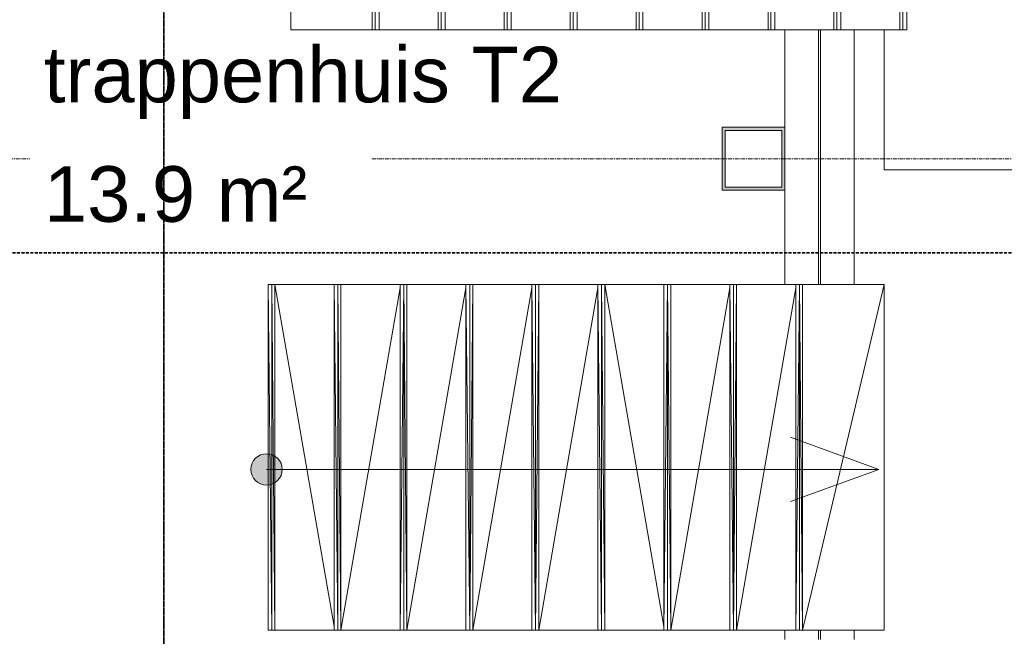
# Model space of a CAD drawing. Header units: millimetres. Extents: x -3388 to 301539, y -5590 to 54660.
# Tile 166 of 216: x 73263 to 76398, y 32680 to 34643. Entities that reach past the tile are written whole.
import ezdxf

# ---------------------------------------------------------------- set-up
doc = ezdxf.new("R2010")
doc.units = ezdxf.units.MM
for name, pattern in [('doorsnede', [23, 10, -1, 0, -1, 10, -1]), ('Long dash', [14.2875, 9.525, -4.7625]), ('stramienlijn', [21, 12, -3, 3, -3])]:
    doc.linetypes.add(name, pattern=pattern)
for name, color, linetype, lineweight in [('A-ANNO-NOTE', 131, 'Continuous', 18), ('A-ANNO-SYMB', 150, 'Continuous', 9), ('A-AREA-IDEN', 2, 'Continuous', 18), ('A-COLS', 52, 'Continuous', 9), ('A-DETL-MBND', 5, 'Continuous', 9), ('G-ANNO-SYMB', 111, 'Continuous', 50), ('S-COLS', 52, 'Continuous', 13), ('S-GRID', 1, 'Continuous', 9)]:
    doc.layers.add(name, color=color, linetype=linetype, lineweight=lineweight)
doc.styles.add('Arial', font='arial.ttf', dxfattribs={"height": 177.035928})

# ---------------------------------------------------------------- blocks, each defined once
blk = doc.blocks.new('IFCP_Rhq_11712 - IFCP_Rhq_11712-278412-4e verdieping - bouwdeel 3_ 4_ 5')
at = {"layer": 'A-COLS', "color": 253}
for p, q in [((14762, 19308), (14762, 19048)), ((15862, 19308), (14762, 19308)), ((14762, 19308), (15862, 19048)), ((15862, 19308), (15862, 19048)), ((14762, 19048), (14762, 19038)), ((15862, 19048), (14762, 19048)), ((15862, 19048), (14762, 19038)), ((14762, 19038), (14762, 19026.2)), ((15862, 19038), (14762, 19038)), ((14762, 19038), (15862, 19026.2)), ((15862, 19048), (15862, 19038)), ((15862, 19038), (15862, 19026.2)), ((14762, 19026.2), (14762, 18838)), ((15862, 19026.2), (14762, 19026.2)), ((14772.7, 19026.2), (15862, 18838)), ((15862, 19026.2), (15862, 18838)), ((14762, 18838), (14762, 18828)), ((15862, 18838), (14762, 18838)), ((14762, 18838), (15862, 18828)), ((14762, 18828), (14762, 18816.2)), ((15862, 18828), (14762, 18828)), ((15862, 18828), (14762, 18816.2)), ((14762, 18816.2), (14762, 18628)), ((15862, 18816.2), (14762, 18816.2)), ((14772.7, 18816.2), (15862, 18628)), ((15862, 18838), (15862, 18828)), ((15862, 18828), (15862, 18816.2)), ((15862, 18816.2), (15862, 18628)), ((14762, 18628), (14762, 18618)), ((15862, 18628), (14762, 18628)), ((15862, 18628), (14762, 18618)), ((15862, 18628), (15862, 18618)), ((14762, 18618), (14762, 18606.1)), ((15862, 18618), (14762, 18618)), ((14762, 18618), (15862, 18606.1)), ((14762, 18606.1), (14762, 18418)), ((15862, 18606.1), (14762, 18606.1)), ((15851.1, 18606.1), (14762, 18418)), ((15862, 18618), (15862, 18606.1)), ((15862, 18606.1), (15862, 18418)), ((14762, 18418), (14762, 18408)), ((15862, 18418), (14762, 18418)), ((15862, 18418), (14762, 18408)), ((14762, 18408), (14762, 18396.1)), ((15862, 18408), (14762, 18408)), ((15862, 18408), (14762, 18396.1)), ((15862, 18418), (15862, 18408)), ((15862, 18408), (15862, 18396.1)), ((14762, 18396.1), (14762, 18208)), ((15862, 18396.1), (14762, 18396.1)), ((14772.9, 18396.1), (15862, 18208)), ((15862, 18396.1), (15862, 18208)), ((14762, 18208), (14762, 18198)), ((15862, 18208), (14762, 18208)), ((14762, 18208), (15862, 18198)), ((14762, 18198), (14762, 18186.1)), ((15862, 18198), (14762, 18198)), ((15862, 18198), (14762, 18186.1)), ((14762, 18186.1), (14762, 17998)), ((15862, 18186.1), (14762, 18186.1)), ((14772.9, 18186.1), (15862, 17998)), ((15862, 18208), (15862, 18198)), ((15862, 18198), (15862, 18186.1)), ((15862, 18186.1), (15862, 17998)), ((14762, 17998), (14762, 17988)), ((15862, 17998), (14762, 17998)), ((14762, 17998), (15862, 17988)), ((15862, 17998), (15862, 17988)), ((14762, 17988), (14762, 17976.1)), ((15862, 17988), (14762, 17988)), ((15862, 17988), (14762, 17976.1)), ((14762, 17976.1), (14762, 17788)), ((15862, 17976.1), (14762, 17976.1)), ((14772.9, 17976.1), (15862, 17788)), ((15862, 17988), (15862, 17976.1)), ((15862, 17976.1), (15862, 17788)), ((14762, 17788), (14762, 17778)), ((15862, 17788), (14762, 17788)), ((15862, 17788), (14762, 17778)), ((14762, 17778), (14762, 17766.2)), ((15862, 17778), (14762, 17778)), ((14762, 17778), (15862, 17766.2)), ((15862, 17788), (15862, 17778)), ((15862, 17778), (15862, 17766.2)), ((14762, 17766.2), (14762, 17578)), ((15862, 17766.2), (14762, 17766.2)), ((14772.7, 17766.2), (15862, 17578)), ((15862, 17766.2), (15862, 17578)), ((14762, 17578), (14762, 17568)), ((15862, 17578), (14762, 17578)), ((15862, 17578), (14762, 17568)), ((14762, 17568), (14762, 17556.2)), ((15862, 17568), (14762, 17568)), ((15862, 17568), (14762, 17556.2)), ((15862, 17578), (15862, 17568)), ((15862, 17568), (15862, 17556.2)), ((14762, 17556.2), (14762, 17368)), ((15862, 17556.2), (14762, 17556.2)), ((15851.3, 17556.2), (14762, 17368)), ((15862, 17556.2), (15862, 17368)), ((14762, 17368), (14762, 17358)), ((15862, 17368), (14762, 17368)), ((15862, 17368), (14762, 17358)), ((14762, 17358), (14762, 17346.2)), ((15862, 17358), (14762, 17358)), ((15862, 17358), (14762, 17346.2)), ((15862, 17346.2), (14762, 17346.2)), ((15862, 17368), (15862, 17358)), ((15862, 17358), (15862, 17346.2))]:
    blk.add_line(p, q, dxfattribs=at)
blk = doc.blocks.new('IFCP_Rhq_11712 - IFCP_Rhq_11712-278416-4e verdieping - bouwdeel 3_ 4_ 5')
blk.add_blockref('IFCP_Rhq_11712 - IFCP_Rhq_11712-278412-4e verdieping - bouwdeel 3_ 4_ 5', (0, 0))
blk = doc.blocks.new('IFCP6-___11718 - IFCP6-___11718-284323-4e verdieping - bouwdeel 3_ 4_ 5')
at = {"layer": 'A-COLS', "color": 253}
for p, q in [((13952, 19379.81), (12852, 19379.81)), ((12852, 19379.81), (13952, 19379.81)), ((13952, 19367.4), (13952, 19379.81)), ((13952, 19379.81), (13952, 19367.4)), ((13952, 19367.4), (12852, 19367.4)), ((12852, 19367.4), (13952, 19367.4)), ((13952, 19358), (12852, 19358)), ((12852, 19358), (13952, 19358)), ((13952, 19358), (13952, 19367.4)), ((13952, 19367.4), (13952, 19358)), ((13952, 19169.81), (13952, 19358)), ((13952, 19358), (13952, 19169.81)), ((13952, 19169.81), (12852, 19169.81)), ((12852, 19169.81), (13952, 19169.81)), ((13952, 19157.4), (12852, 19157.4)), ((12852, 19157.4), (13952, 19157.4)), ((13952, 19157.4), (13952, 19169.81)), ((13952, 19169.81), (13952, 19157.4)), ((13952, 19148), (13952, 19157.4)), ((13952, 19157.4), (13952, 19148)), ((13952, 19148), (12852, 19148)), ((12852, 19148), (13952, 19148)), ((13952, 18959.81), (13952, 19148)), ((13952, 19148), (13952, 18959.81)), ((13952, 18959.81), (12852, 18959.81)), ((12852, 18959.81), (13952, 18959.81)), ((13952, 18947.4), (12852, 18947.4)), ((12852, 18947.4), (13952, 18947.4)), ((13952, 18938), (12852, 18938)), ((12852, 18938), (13952, 18938)), ((13952, 18947.4), (13952, 18959.81)), ((13952, 18959.81), (13952, 18947.4)), ((13952, 18938), (13952, 18947.4)), ((13952, 18947.4), (13952, 18938)), ((13952, 18749.81), (13952, 18938)), ((13952, 18938), (13952, 18749.81)), ((13952, 18749.81), (12852, 18749.81)), ((12852, 18749.81), (13952, 18749.81)), ((13952, 18737.4), (13952, 18749.81)), ((13952, 18749.81), (13952, 18737.4)), ((13952, 18737.4), (12852, 18737.4)), ((12852, 18737.4), (13952, 18737.4)), ((13952, 18728), (12852, 18728)), ((12852, 18728), (13952, 18728)), ((13952, 18728), (13952, 18737.4)), ((13952, 18737.4), (13952, 18728)), ((13952, 18539.83), (13952, 18728)), ((13952, 18728), (13952, 18539.83)), ((13952, 18539.83), (12852, 18539.83)), ((12852, 18539.83), (13952, 18539.83)), ((13952, 18527.41), (13952, 18539.83)), ((13952, 18539.83), (13952, 18527.41)), ((13952, 18527.41), (12852, 18527.41)), ((12852, 18527.41), (13952, 18527.41)), ((13952, 18518), (12852, 18518)), ((12852, 18518), (13952, 18518)), ((13952, 18518), (13952, 18527.41)), ((13952, 18527.41), (13952, 18518)), ((13952, 18329.83), (13952, 18518)), ((13952, 18518), (13952, 18329.83)), ((13952, 18329.83), (12852, 18329.83)), ((12852, 18329.83), (13952, 18329.83)), ((13952, 18317.41), (12852, 18317.41)), ((12852, 18317.41), (13952, 18317.41)), ((13952, 18317.41), (13952, 18329.83)), ((13952, 18329.83), (13952, 18317.41)), ((13952, 18308), (13952, 18317.41)), ((13952, 18317.41), (13952, 18308)), ((13952, 18308), (12852, 18308)), ((12852, 18308), (13952, 18308)), ((13952, 18119.83), (13952, 18308)), ((13952, 18308), (13952, 18119.83)), ((13952, 18119.83), (12852, 18119.83)), ((12852, 18119.83), (13952, 18119.83)), ((13952, 18107.41), (12852, 18107.41)), ((12852, 18107.41), (13952, 18107.41)), ((13952, 18098), (12852, 18098)), ((12852, 18098), (13952, 18098)), ((13952, 18107.41), (13952, 18119.83)), ((13952, 18119.83), (13952, 18107.41)), ((13952, 18098), (13952, 18107.41)), ((13952, 18107.41), (13952, 18098)), ((13952, 17909.83), (13952, 18098)), ((13952, 18098), (13952, 17909.83)), ((13952, 17909.83), (12852, 17909.83)), ((12852, 17909.83), (13952, 17909.83)), ((13952, 17897.41), (13952, 17909.83)), ((13952, 17909.83), (13952, 17897.41)), ((13952, 17897.41), (12852, 17897.41)), ((12852, 17897.41), (13952, 17897.41)), ((13952, 17888), (12852, 17888)), ((12852, 17888), (13952, 17888)), ((13952, 17888), (13952, 17897.41)), ((13952, 17897.41), (13952, 17888)), ((13952, 17699.83), (13952, 17888)), ((13952, 17888), (13952, 17699.83)), ((13952, 17699.83), (12852, 17699.83)), ((12852, 17699.83), (13952, 17699.83)), ((13952, 17687.41), (12852, 17687.41)), ((12852, 17687.41), (13952, 17687.41)), ((13952, 17687.41), (13952, 17699.83)), ((13952, 17699.83), (13952, 17687.41)), ((13952, 17678), (13952, 17687.41)), ((13952, 17687.41), (13952, 17678)), ((12852, 17678), (13952, 17678)), ((13952, 17678), (12852, 17678)), ((13952, 17418), (13952, 17678)), ((13952, 17678), (13952, 17418)), ((13952, 17418), (12852, 17418)), ((12852, 17418), (13952, 17418))]:
    blk.add_line(p, q, dxfattribs=at)
blk = doc.blocks.new('IFCP6-___11718 - IFCP6-___11718-284327-4e verdieping - bouwdeel 3_ 4_ 5')
blk.add_blockref('IFCP6-___11718 - IFCP6-___11718-284323-4e verdieping - bouwdeel 3_ 4_ 5', (0, 0))
blk = doc.blocks.new('IFCPJExv_11719 - IFCPJExv_11719-284330-4e verdieping - bouwdeel 3_ 4_ 5')
at = {"layer": 'A-DETL-MBND', "color": 10}
for p, q in [((12852, 20588), (14397, 20588)), ((12852, 20588), (14397, 20588)), ((14397, 20522), (14397, 20588)), ((14397, 20588), (14397, 20522)), ((14397, 19308), (14397, 20422)), ((14397, 20422), (14397, 19308)), ((13952, 19308), (14397, 19308)), ((14397, 19308), (13952, 19308))]:
    blk.add_line(p, q, dxfattribs=at)
blk = doc.blocks.new('IFCPJExv_11719 - IFCPJExv_11719-284334-4e verdieping - bouwdeel 3_ 4_ 5')
blk.add_blockref('IFCPJExv_11719 - IFCPJExv_11719-284330-4e verdieping - bouwdeel 3_ 4_ 5', (0, 0))
blk = doc.blocks.new('StadhuisZoetermeer_rvt-1-4e verdieping - bouwdeel 3_ 4_ 5')
at = {"color": 253, "lineweight": 9, "rotation": 270.0000000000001}
for name in ['IFCP6-___11718 - IFCP6-___11718-284327-4e verdieping - bouwdeel 3_ 4_ 5', 'IFCPJExv_11719 - IFCPJExv_11719-284334-4e verdieping - bouwdeel 3_ 4_ 5', 'IFCP_Rhq_11712 - IFCP_Rhq_11712-278416-4e verdieping - bouwdeel 3_ 4_ 5']:
    blk.add_blockref(name, (56708, 48562), dxfattribs=at)
blk = doc.blocks.new('2B_28_10__Koker_Kolom - 200x200x10mm best-1484079-4e verdieping - bouwdeel 3_ 4_ 5')
at = {"layer": 'S-COLS', "lineweight": 9}
h = blk.add_hatch(color=254, dxfattribs=at)
h.paths.add_polyline_path([(100, -100), (100, 100), (-100, 100), (-100, -100), (-86.2, -100)], flags=0)
h.paths.add_polyline_path([(-86.2, -90), (-90, -90), (-90, 90), (90, 90), (90, -90)], flags=0)
at = {"layer": 'S-COLS', "color": 8, "lineweight": 9}
for p, q in [((100, 100), (-100, 100)), ((-100, 100), (-100, -100)), ((100, -100), (100, 100)), ((-90, -90), (-90, 90)), ((-90, 90), (90, 90)), ((90, 90), (90, -90)), ((90, -90), (-90, -90)), ((-100, -100), (100, -100))]:
    blk.add_line(p, q, dxfattribs=at)
blk = doc.blocks.new('28_HEA_Ligger - HE220A best-1478622-4e verdieping - bouwdeel 3_ 4_ 5')
at = {"layer": 'A-DETL-MBND', "color": 254}
for p, q in [((-507.3, 110), (302.7, 110)), ((1402.7, 110), (1432.7, 110)), ((302.7, 3.5), (-507.3, 3.5)), ((1432.7, 3.5), (1402.7, 3.5)), ((302.7, -3.5), (-507.3, -3.5)), ((1432.7, -3.5), (1402.7, -3.5)), ((-507.3, -110), (-197.3, -110)), ((2.7, -110), (302.7, -110)), ((1402.7, -110), (1432.7, -110))]:
    blk.add_line(p, q, dxfattribs=at)
blk = doc.blocks.new('stadhuis Zoetermeer_constructie_4_rvt-1-4e verdieping - bouwdeel 3_ 4_ 5')
at = {"lineweight": 9, "rotation": 269.9999999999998}
blk.add_blockref('28_HEA_Ligger - HE220A best-1478622-4e verdieping - bouwdeel 3_ 4_ 5', (75809.8, 34102.7), dxfattribs=at)
at = {"lineweight": 9}
blk.add_blockref('2B_28_10__Koker_Kolom - 200x200x10mm best-1484079-4e verdieping - bouwdeel 3_ 4_ 5', (75599.8, 34200), dxfattribs=at)
blk = doc.blocks.new('00_SYM_trap pijl - 00_SYM_trap pijl-4748375-4e verdieping - bouwdeel 3_ 4_ 5')
at = {"layer": 'A-ANNO-NOTE', "lineweight": 9}
h = blk.add_hatch(color=256, dxfattribs=at)
edge = h.paths.add_edge_path(flags=0)
edge.add_arc((0, 0), 0.5, 0, 180)
edge.add_arc((0, 0), 0.5, 180, 360)
for p, q in [((19.5, 0), (16.681, 1.026)), ((0, 0), (19.5, 0)), ((19.5, 0), (16.681, -1.026))]:
    blk.add_line(p, q, dxfattribs=at)
for start, end in [(360, 180), (180, 360)]:
    blk.add_arc((0, 0), 0.5, start, end, dxfattribs=at)

msp = doc.modelspace()

# ---------------------------------------------------------------- linework, layer by layer
at = {"layer": 'A-ANNO-SYMB', "linetype": 'Long dash', "lineweight": 35}
msp.add_line((78150, 33900), (57160.1591, 33900), dxfattribs=at)
at = {"layer": 'S-GRID', "linetype": 'stramienlijn'}
msp.add_line((130950, 34200), (12500.1395, 34200), dxfattribs=at)

# ---------------------------------------------------------------- block references
at = {"lineweight": 5}
for name in ['StadhuisZoetermeer_rvt-1-4e verdieping - bouwdeel 3_ 4_ 5', 'stadhuis Zoetermeer_constructie_4_rvt-1-4e verdieping - bouwdeel 3_ 4_ 5']:
    msp.add_blockref(name, (0, 0), dxfattribs=at)
at = {"layer": 'A-ANNO-NOTE', "xscale": 100, "yscale": 100, "zscale": 100}
msp.add_blockref('00_SYM_trap pijl - 00_SYM_trap pijl-4748375-4e verdieping - bouwdeel 3_ 4_ 5', (74049.1735, 33211.2332), dxfattribs=at)

# ---------------------------------------------------------------- next in the draw order: texts
at = {"layer": 'A-AREA-IDEN', "lineweight": 9, "attachment_point": 1, "line_spacing_factor": 0.938532, "style": 'Arial', "bg_fill": 3, "box_fill_scale": 1.25, "bg_fill_color": 0, "bg_fill_transparency": 0}
for s, insert, char_height, width in [('trappenhuis T2', (73340.4891, 34556.5357), 177.035928, 1965.522617), ('13.9 m²', (73340.4891, 34176.2209), 177.03593, 997.880713)]:
    msp.add_mtext(s, dxfattribs=dict(at, insert=insert, char_height=char_height, width=width))

# ---------------------------------------------------------------- next in the draw order: linework, layer by layer
at = {"layer": 'G-ANNO-SYMB', "linetype": 'doorsnede', "lineweight": 35}
msp.add_line((73721.7265, -4593.1286), (73721.7265, 36647.4226), dxfattribs=at)

doc.saveas('drawing.dxf')
